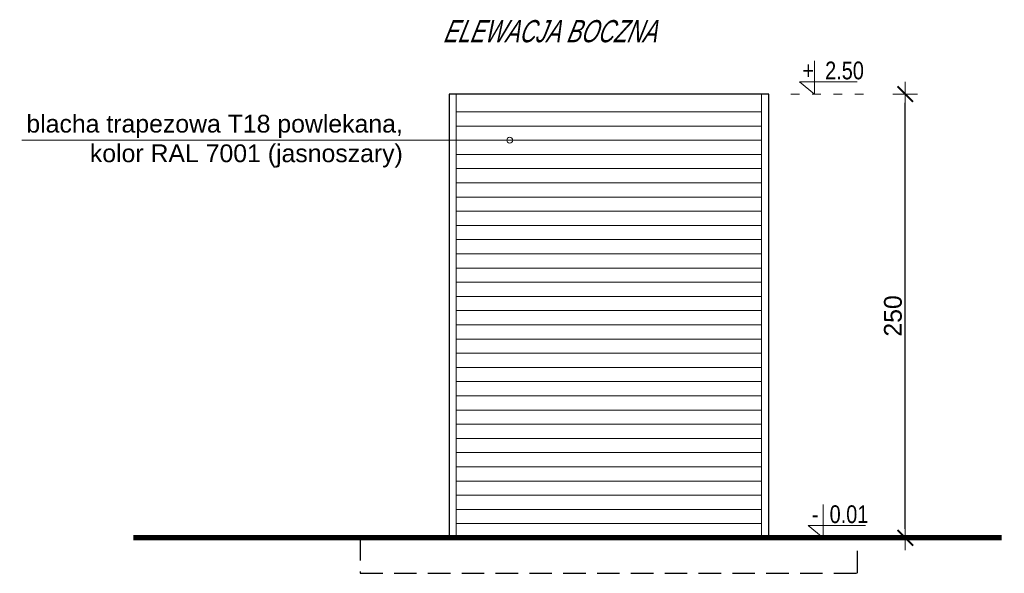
# Model space of a CAD drawing. Header units: millimetres. Extents: x 169 to 1907, y 142 to 1120.
# Tile 3 of 3: x 1352 to 1907, y 804 to 1116. Entities that reach past the tile are written whole.
import ezdxf

# ---------------------------------------------------------------- set-up
doc = ezdxf.new("R2010")
doc.units = ezdxf.units.MM
doc.linetypes.add('ACAD_ISO03W100', pattern=[30, 12, -18])
doc.linetypes.add('DASHED', pattern=[19.05, 12.7, -6.35])
doc.layers.add('- AGP-1_OPISY', color=7, linetype='Continuous', lineweight=0)
doc.layers.add('CZ - SR', color=150, linetype='Continuous', lineweight=13)
doc.layers.add('--RAMKA', color=7, linetype='Continuous')
doc.layers.add('300_opisy', color=7, linetype='Continuous')
for name, color, linetype, lineweight, true_color in [('a___wymiary', 7, 'Continuous', 5, 0x707070), ('DRZWI AGP1', 7, 'Continuous', 15, 0x7f7f7f), ('E-1', 7, 'Continuous', 9, 0x7f7f7f), ('WYMIARY', 7, 'Continuous', 5, 0x7f7f7f), ('zz-krawObn', 7, 'ACAD_ISO03W100', 35, 0x664d33)]:
    doc.layers.add(name, color=color, linetype=linetype, lineweight=lineweight, true_color=true_color)
doc.styles.add('ARIAL', font='arial.ttf')
doc.styles.get("Standard").update_dxf_attribs({"font": 'arial.ttf'})
doc.styles.add('STYLE2', font='ARIALI.TTF')
doc.dimstyles.new('wymiary agp1', dxfattribs={"dimtxt": 16, "dimasz": 5, "dimexe": 1.25, "dimexo": 0.625, "dimgap": 1.8, "dimtad": 1, "dimdec": 3, "dimrnd": 0.5, "dimdsep": 46, "dimtxsty": 'ARIAL', "dimblk": 'znacznik', "dimcen": 1.5, "dimse1": 1, "dimse2": 1, "dimclrd": 256, "dimazin": 0, "dimtfac": 1, "dimtdec": 3, "dimtmove": 1, "dimatfit": 3, "dimldrblk": 'znacznik', "dimfxl": 1, "dimarcsym": 0})

# ---------------------------------------------------------------- blocks, each defined once
blk = doc.blocks.new('znacznik')
at = {"layer": 'a___wymiary'}
for p, q in [((0, 1.39), (0, -1.39)), ((1.39, 0), (-1.39, 0))]:
    blk.add_line(p, q, dxfattribs=at)
at = {"layer": 'a___wymiary', "const_width": 0.2}
blk.add_lwpolyline([(0.88, 0.88), (-0.88, -0.88)], dxfattribs=at)
blk = doc.blocks.new('*D48')
at = {"layer": 'Defpoints', "color": 0}
for p in [(1594.08, 1073.97), (1850.95, 1073.97), (1594.08, 823.97)]:
    blk.add_point(p, dxfattribs=at)
at = {"layer": 'WYMIARY', "color": 253, "lineweight": -2, "true_color": 0xb2b2b2}
blk.add_line((1850.95, 828.97), (1850.95, 1068.97), dxfattribs=at)
at = {"layer": 'WYMIARY', "color": 253, "lineweight": -2, "true_color": 0xb2b2b2, "xscale": 5, "yscale": 5, "zscale": 5}
for p, rotation in [((1850.95, 1073.97), 90), ((1850.95, 823.97), 270)]:
    blk.add_blockref('znacznik', p, dxfattribs=dict(at, rotation=rotation))
at = {"layer": 'WYMIARY', "color": 18, "true_color": 0x000000, "insert": (1844.04, 948.97), "char_height": 10, "attachment_point": 5, "rotation": 90, "style": 'ARIAL'}
blk.add_mtext('250', dxfattribs=at)

msp = doc.modelspace()

# ---------------------------------------------------------------- linework, layer by layer
at = {"layer": '- AGP-1_OPISY'}
for p, q in [((1799.888, 1092.7782), (1799.888, 1073.9689)), ((1799.888, 1073.9689), (1791.4092, 1080.9476)), ((1791.4092, 1080.9476), (1823.8365, 1080.9476)), ((1804.6882, 842.7781), (1804.6882, 823.9688)), ((1804.6882, 823.9688), (1796.2094, 830.9475)), ((1796.2094, 830.9475), (1828.6368, 830.9475))]:
    msp.add_line(p, q, dxfattribs=at)
at = {"layer": '--RAMKA', "color": 1}
msp.add_line((1594.076, 1073.9684), (1594.076, 823.9684), dxfattribs=at)
msp.add_lwpolyline([(1594.076, 823.9684), (1774.076, 823.9684), (1774.076, 1073.9684), (1594.076, 1073.9684)], close=True, dxfattribs=at)
at = {"layer": '--RAMKA', "color": 3, "lineweight": 0}
msp.add_lwpolyline([(1353.4377, 1047.9684), (1628.2335, 1047.9684)], dxfattribs=at)
msp.add_circle((1628.2335, 1047.9684), 1.6681, dxfattribs=at)
at = {"linetype": 'DASHED'}
msp.add_lwpolyline([(1544.076, 823.9684), (1544.076, 803.9684), (1824.076, 803.9684), (1824.076, 823.9684)], dxfattribs=at)
at = {"layer": 'CZ - SR'}
msp.add_lwpolyline([(1594.076, 823.9684), (1774.076, 823.9684), (1774.076, 1073.9684), (1594.076, 1073.9684)], close=True, dxfattribs=at)
msp.add_lwpolyline([(1774.076, 1073.9684), (1774.076, 823.9684)], dxfattribs=at)
at = {"layer": 'DRZWI AGP1', "linetype": 'Continuous', "lineweight": 60, "const_width": 3}
for points in [[(1586.076, 823.9684), (1594.7362, 823.9684), (1416.2124, 823.9684)], [(1594.076, 823.9684), (1782.076, 823.9684)], [(1774.076, 823.9684), (1782.076, 823.9684), (1782.076, 823.9684), (1905.2169, 823.9684)]]:
    msp.add_lwpolyline(points, dxfattribs=at)
at = {"layer": 'DRZWI AGP1', "linetype": 'Continuous', "const_width": 0.7}
msp.add_lwpolyline([(1586.076, 823.9684), (1594.076, 823.9684)], dxfattribs=at)
at = {"layer": 'E-1'}
for points in [[(1594.076, 1073.9684), (1594.076, 823.9684)], [(1598.076, 1073.9684), (1598.076, 823.9684)], [(1770.076, 1073.9684), (1770.076, 823.9684)], [(1770.076, 1063.9684), (1598.076, 1063.9684)], [(1770.076, 1055.9684), (1598.076, 1055.9684)], [(1770.076, 1047.9684), (1598.076, 1047.9684)], [(1770.076, 1039.9684), (1598.076, 1039.9684)], [(1770.076, 1031.9684), (1598.076, 1031.9684)], [(1770.076, 1023.9684), (1598.076, 1023.9684)], [(1770.076, 1015.9684), (1598.076, 1015.9684)], [(1770.076, 1007.9684), (1598.076, 1007.9684)], [(1770.076, 999.9684), (1598.076, 999.9684)], [(1770.076, 991.9684), (1598.076, 991.9684)], [(1770.076, 983.9684), (1598.076, 983.9684)], [(1770.076, 983.9684), (1598.076, 983.9684)], [(1770.076, 975.9684), (1598.076, 975.9684)], [(1770.076, 975.9684), (1598.076, 975.9684)], [(1770.076, 967.9684), (1598.076, 967.9684)], [(1770.076, 967.9684), (1598.076, 967.9684)], [(1770.076, 959.9684), (1598.076, 959.9684)], [(1770.076, 959.9684), (1598.076, 959.9684)], [(1770.076, 951.9684), (1598.076, 951.9684)], [(1770.076, 951.9684), (1598.076, 951.9684)], [(1770.076, 951.9684), (1598.076, 951.9684)], [(1770.076, 943.9684), (1598.076, 943.9684)], [(1770.076, 943.9684), (1598.076, 943.9684)], [(1770.076, 943.9684), (1598.076, 943.9684)], [(1770.076, 935.9684), (1598.076, 935.9684)], [(1770.076, 935.9684), (1598.076, 935.9684)], [(1770.076, 935.9684), (1598.076, 935.9684)], [(1770.076, 927.9684), (1598.076, 927.9684)], [(1770.076, 927.9684), (1598.076, 927.9684)], [(1770.076, 927.9684), (1598.076, 927.9684)], [(1770.076, 919.9684), (1598.076, 919.9684)], [(1770.076, 919.9684), (1598.076, 919.9684)], [(1770.076, 919.9684), (1598.076, 919.9684)], [(1770.076, 911.9684), (1598.076, 911.9684)], [(1770.076, 903.9684), (1598.076, 903.9684)], [(1770.076, 903.9684), (1598.076, 903.9684)], [(1770.076, 895.9684), (1598.076, 895.9684)], [(1770.076, 895.9684), (1598.076, 895.9684)], [(1770.076, 887.9684), (1598.076, 887.9684)], [(1770.076, 887.9684), (1598.076, 887.9684)], [(1770.076, 879.9684), (1598.076, 879.9684)], [(1770.076, 879.9684), (1598.076, 879.9684)], [(1770.076, 871.9684), (1598.076, 871.9684)], [(1770.076, 871.9684), (1598.076, 871.9684)], [(1770.076, 871.9684), (1598.076, 871.9684)], [(1770.076, 863.9684), (1598.076, 863.9684)], [(1770.076, 863.9684), (1598.076, 863.9684)], [(1770.076, 863.9684), (1598.076, 863.9684)], [(1770.076, 855.9684), (1598.076, 855.9684)], [(1770.076, 855.9684), (1598.076, 855.9684)], [(1770.076, 855.9684), (1598.076, 855.9684)], [(1770.076, 847.9684), (1598.076, 847.9684)], [(1770.076, 847.9684), (1598.076, 847.9684)], [(1770.076, 847.9684), (1598.076, 847.9684)], [(1770.076, 847.9684), (1598.076, 847.9684)], [(1770.076, 847.9684), (1598.076, 847.9684)], [(1770.076, 847.9684), (1598.076, 847.9684)], [(1770.076, 839.9684), (1598.076, 839.9684)], [(1770.076, 839.9684), (1598.076, 839.9684)], [(1770.076, 839.9684), (1598.076, 839.9684)], [(1770.076, 839.9684), (1598.076, 839.9684)], [(1770.076, 839.9684), (1598.076, 839.9684)], [(1770.076, 831.9684), (1598.076, 831.9684)], [(1770.076, 831.9684), (1598.076, 831.9684)], [(1770.076, 823.9684), (1594.076, 823.9684)]]:
    msp.add_lwpolyline(points, dxfattribs=at)
at = {"layer": 'zz-krawObn', "color": 8, "lineweight": 13, "ltscale": 0.4, "true_color": 0x707070}
for points in [[(1827.386, 1073.9684), (1784.3947, 1073.9691)], [(1827.386, 823.9683), (1782.076, 823.9683)]]:
    msp.add_lwpolyline(points, dxfattribs=at)

# ---------------------------------------------------------------- texts
at = {"layer": '- AGP-1_OPISY', "style": 'ARIAL', "width": 0.80247}
for s, p in [('+  2.50', (1793.0498, 1082.2652)), ('-  0.01', (1798.3892, 832.2651))]:
    msp.add_text(s, height=10, dxfattribs=at).set_placement(p)
at = {"insert": (1568.045, 1062.2741), "char_height": 10, "width": 273.165625, "attachment_point": 3}
msp.add_mtext('blacha trapezowa T18 powlekana, \\Pkolor RAL 7001 (jasnoszary)', dxfattribs=at)
at = {"layer": '300_opisy', "color": 6, "style": 'STYLE2', "oblique": 15, "width": 0.7}
msp.add_text('ELEWACJA BOCZNA', height=12.5, dxfattribs=at).set_placement((1590.9017, 1103.153))

# ---------------------------------------------------------------- dimensions: what is measured, and where the dimension line sits
at = {"layer": 'WYMIARY'}
dim = msp.add_linear_dim(base=(1850.9459, 1073.9684), p1=(1594.076, 823.9684), p2=(1594.076, 1073.9684), angle=90, dimstyle='wymiary agp1', override={"dimtxt": 10, "dimblk": 'znacznik'}, dxfattribs=at)
dim.commit()
dim.dimension.update_dxf_attribs({"geometry": '*D48', "text_midpoint": (1844.0402, 948.9684)})

doc.saveas('drawing.dxf')
